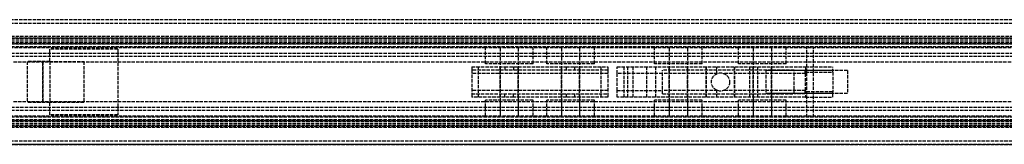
# Model space of a CAD drawing. Header units: millimetres. Extents: x 0 to 2100, y 0 to 55.
# Tile 6 of 7: x 616 to 1050, y 0 to 55. Entities that reach past the tile are written whole.
import ezdxf

# ---------------------------------------------------------------- set-up
doc = ezdxf.new("R2010")
doc.units = ezdxf.units.MM
doc.header["$LTSCALE"] = 10
doc.linetypes.add('ALLCAD_Strich', pattern=[0.2, 0.15, -0.05])
doc.layers.add('BESCH_KONT_sich_schn_ansi_2d', color=40, linetype='Continuous')
doc.layers.add('BESCH_KONT_sich_schn_grun_2d', color=10, linetype='Continuous')

msp = doc.modelspace()

# ---------------------------------------------------------------- linework, layer by layer
at = {"layer": 'BESCH_KONT_sich_schn_ansi_2d', "linetype": 'ALLCAD_Strich'}
for p, q in [((2100, 0, 42), (0, 0, 42)), ((2100, 0, 2), (0, 0, 2)), ((2100, 0), (0, 0)), ((2100, 0, 64.5), (0, 0, 64.5)), ((2100, 0, 42.71), (0, 0, 42.71)), ((0, 0, 81), (2100, 0, 81)), ((0, 0, 66), (2100, 0, 66)), ((2100, 0, 2.5), (0, 0, 2.5)), ((2100, 0, 4), (0, 0, 4)), ((2100, 0, 9), (0, 0, 9)), ((2100, 0, 28), (0, 0, 28)), ((2100, 0, 29.5), (0, 0, 29.5)), ((2100, 0, 32), (0, 0, 32)), ((2100, 0, 38.5), (0, 0, 38.5)), ((2100, 0, 40), (0, 0, 40)), ((2100, 0, 61.5), (0, 0, 61.5)), ((2100, 0, 40.94), (0, 0, 40.94)), ((2100, 0, 40.23), (0, 0, 40.23)), ((2100, 0, 74.5), (0, 0, 74.5)), ((2100, 0, 75), (0, 0, 75)), ((0, 0, 72), (2100, 0, 72)), ((0, 0, 72.5), (2100, 0, 72.5)), ((966, 0, 61.5), (202, 0, 61.5)), ((963, 0, 40), (205, 0, 40)), ((619.5, 0, 78), (619.5, 0, 75)), ((629.5, 0, 78), (619.5, 0, 78)), ((626.5, 0, 66), (626.5, 0, 64.5)), ((626.5, 0, 75), (626.5, 0, 66)), ((626.5, 0, 72), (626.5, 0, 75)), ((629.5, 0, 64.5), (629.5, 0, 66)), ((629.5, 0, 66), (629.5, 0, 72)), ((629.5, 0, 72), (629.5, 0, 78)), ((644.5, 0, 72), (644.5, 0, 75)), ((659.5, 0, 66), (659.5, 0, 64.5)), ((659.5, 0, 72), (659.5, 0, 66)), ((815.4, 0, 16.62), (818.4, 0, 6.62)), ((829.96, 0, 18.4), (815.4, 0, 18.4)), ((815.4, 0, 18.4), (815.4, 0, 16.62)), ((815.4, 0, 21.9), (815.4, 0, 18.4)), ((815.4, 0, 23.9), (815.4, 0, 21.9)), ((815.4, 0, 27.9), (815.4, 0, 23.9)), ((815.4, 0, 27.9), (875.4, 0, 27.9)), ((815.4, 0, 23.9), (875.4, 0, 23.9)), ((815.4, 0, 21.9), (875.4, 0, 21.9)), ((818.4, 0, 6.62), (872.4, 0, 6.62)), ((856.96, 0, 18.4), (833.84, 0, 18.4)), ((875.4, 0, 18.4), (860.84, 0, 18.4)), ((875.4, 0, 16.62), (872.4, 0, 6.62)), ((875.38, 0, 21.91), (875.38, 0, 21.91)), ((875.38, 0, 21.91), (875.38, 0, 21.9)), ((875.38, 0, 21.9), (875.38, 0, 21.91)), ((875.38, 0, 21.91), (875.38, 0, 21.91)), ((875.38, 0, 21.91), (875.38, 0, 21.9)), ((875.38, 0, 21.9), (875.38, 0, 21.9)), ((875.39, 0, 21.91), (875.39, 0, 21.91)), ((875.39, 0, 21.9), (875.39, 0, 21.91)), ((875.39, 0, 21.91), (875.39, 0, 21.9)), ((875.39, 0, 21.9), (875.39, 0, 21.9)), ((875.39, 0, 21.9), (875.39, 0, 21.9)), ((875.39, 0, 21.9), (875.39, 0, 21.9)), ((875.39, 0, 21.91), (875.39, 0, 21.9)), ((875.39, 0, 21.9), (875.39, 0, 21.9)), ((875.39, 0, 21.91), (875.39, 0, 21.91)), ((875.39, 0, 21.91), (875.39, 0, 21.91)), ((875.39, 0, 21.91), (875.39, 0, 21.9)), ((875.39, 0, 21.9), (875.39, 0, 21.91)), ((875.4, 0, 21.91), (875.4, 0, 21.91)), ((875.4, 0, 21.9), (875.4, 0, 21.91)), ((875.4, 0, 21.91), (875.4, 0, 21.91)), ((875.4, 0, 21.91), (875.4, 0, 21.9)), ((875.4, 0, 21.9), (875.4, 0, 21.9)), ((875.4, 0, 18.4), (875.4, 0, 16.62)), ((875.4, 0, 27.9), (875.4, 0, 23.9)), ((875.4, 0, 23.9), (875.4, 0, 21.9)), ((875.4, 0, 21.9), (875.4, 0, 18.4)), ((879.4, 0, 23.9), (899.4, 0, 23.9)), ((879.4, 0, 21.91), (879.4, 0, 23.9)), ((879.4, 0, 21.91), (879.4, 0, 21.9)), ((879.4, 0, 21.9), (879.4, 0, 21.9)), ((879.4, 0, 21.91), (879.4, 0, 21.9)), ((879.4, 0, 21.91), (879.4, 0, 21.91)), ((879.4, 0, 21.91), (879.4, 0, 21.91)), ((879.4, 0, 21.9), (879.4, 0, 21.91)), ((879.4, 0, 21.9), (879.4, 0, 21.9)), ((962.4, 0, 21.9), (879.4, 0, 21.9)), ((879.4, 0, 6.62), (879.4, 0, 21.9)), ((879.41, 0, 21.91), (879.41, 0, 21.91)), ((879.41, 0, 21.91), (879.41, 0, 21.9)), ((879.41, 0, 21.91), (879.41, 0, 21.91)), ((879.41, 0, 21.9), (879.41, 0, 21.9)), ((879.41, 0, 21.9), (879.41, 0, 21.91)), ((879.41, 0, 21.9), (879.41, 0, 21.9)), ((879.41, 0, 21.9), (879.41, 0, 21.9)), ((879.41, 0, 21.9), (879.41, 0, 21.9)), ((879.41, 0, 21.9), (879.41, 0, 21.91)), ((879.41, 0, 21.91), (879.41, 0, 21.91)), ((879.41, 0, 21.9), (879.41, 0, 21.91)), ((879.41, 0, 21.9), (879.41, 0, 21.91)), ((879.42, 0, 21.91), (879.42, 0, 21.9)), ((879.42, 0, 21.9), (879.42, 0, 21.91)), ((879.42, 0, 21.9), (879.42, 0, 21.9)), ((879.42, 0, 21.91), (879.42, 0, 21.9)), ((879.42, 0, 21.91), (879.42, 0, 21.91)), ((879.42, 0, 21.91), (879.42, 0, 21.91)), ((912.84, 0), (884.12, 0, 1.63)), ((899.4, 0, 23.9), (962.3, 0, 23.9)), ((899.4, 0, 23.9), (899.4, 0, 27.9)), ((899.4, 0, 27.9), (957.4, 0, 27.9)), ((923.4, 0, -0.6), (912.84, 0)), ((921, 0, 19.78), (921, 0, 10.02)), ((921, 0, 27.9), (921, 0, 19.78)), ((921, 0, 10.02), (921, 0, -0.46)), ((937.9, 0, -0.6), (923.4, 0, -0.6)), ((923.61, 0, 21.9), (923.61, 0, 23.9)), ((926.39, 0, 23.9), (926.39, 0, 21.9)), ((929, 0, 19.62), (929, 0, 10.18)), ((929, 0, 27.9), (929, 0, 19.62)), ((929, 0, 10.18), (929, 0, -0.6)), ((941.4, 0, -5.1), (937.9, 0, -0.6)), ((974.4, 0, -5.1), (941.4, 0, -5.1)), ((944.9, 0, 10.9), (944.9, 0, 5.9)), ((944.9, 0, 5.9), (944.9, 0, 0.9)), ((980.9, 0, 0.9), (944.9, 0, 0.9)), ((980.9, 0, 10.9), (944.9, 0, 10.9)), ((944.9, 0, 10.9), (944.9, 0, 5.9)), ((944.9, 0, 5.9), (944.9, 0, 0.9)), ((974.4, 0, 0.9), (944.9, 0, 0.9)), ((962.4, 0, 10.9), (944.9, 0, 10.9)), ((962.4, 0, 22.9), (962.4, 0, 21.9)), ((962.4, 0, 21.9), (962.4, 0, 8.4)), ((962.4, 0, 8.4), (974.4, 0, 8.4)), ((963, 0, 40), (963, 0, 45)), ((963, 0, 45), (966, 0, 45)), ((966, 0, 45), (966, 0, 61.5)), ((974.4, 0), (974.4, 0, -5.1)), ((974.4, 0, 8.4), (974.4, 0)), ((980.9, 0, 10.9), (980.9, 0, 5.9)), ((980.9, 0, 5.9), (980.9, 0, 0.9))]:
    msp.add_line(p, q, dxfattribs=at)
at = {"layer": 'BESCH_KONT_sich_schn_ansi_2d', "linetype": 'ALLCAD_Strich', "extrusion": (0, 1, 0)}
for centre, radius in [((-831.9, 14.9), 10.5), ((-831.9, 14.9), 4), ((-831.9, 14.9), 4), ((-858.9, 14.9), 10.5), ((-858.9, 14.9), 4), ((-858.9, 14.9), 4), ((-884.4, 16.9), 2), ((-894.4, 16.9), 2), ((-906.4, 14.9), 10.5), ((-906.4, 14.9), 4), ((-906.4, 14.9), 4), ((-924.9, 14.9), 6.25), ((-924.9, 14.9), 6.25), ((-943.4, 14.9), 10.5), ((-943.4, 14.9), 4), ((-943.4, 14.9), 4)]:
    msp.add_circle(centre, radius, dxfattribs=at)
at = {"layer": 'BESCH_KONT_sich_schn_ansi_2d', "linetype": 'ALLCAD_Strich', "extrusion": (0, -1, 0)}
for centre, radius, start, end in [((875.38, 21.9), 0.00271, 270, 360), ((875.38, 21.91), 0.00271, 0, 90), ((875.38, 21.91), 0.00271, 90, 180), ((875.38, 21.9), 0.00271, 180, 270), ((875.39, 21.91), 0.00217, 90, 180), ((875.39, 21.9), 0.00217, 180, 270), ((875.4, 21.91), 0.00271, 90, 180), ((875.4, 21.9), 0.00271, 180, 270), ((875.4, 21.91), 0.00271, 0, 90), ((875.4, 21.9), 0.00271, 270, 360), ((879.4, 21.9), 0.00271, 270, 360), ((879.4, 21.91), 0.00271, 0, 90), ((879.4, 21.9), 0.00116, 180, 270), ((879.4, 21.91), 0.00116, 90, 180), ((879.41, 21.9), 0.00217, 270, 0), ((879.41, 21.91), 0.00217, 360, 90), ((879.42, 21.9), 0.00271, 270, 360), ((879.42, 21.91), 0.00271, 0, 90), ((879.42, 21.9), 0.00116, 180, 270), ((879.42, 21.91), 0.00116, 90, 180)]:
    msp.add_arc(centre, radius, start, end, dxfattribs=at)
at = {"layer": 'BESCH_KONT_sich_schn_ansi_2d', "linetype": 'ALLCAD_Strich', "extrusion": (0, 1, 0)}
for centre, radius, start, end in [((-875.38, 21.91), 0.00116, 0, 90), ((-875.38, 21.9), 0.00116, 270, 360), ((-875.38, 21.91), 0.00116, 90, 180), ((-875.38, 21.9), 0.00116, 180, 270), ((-875.39, 21.91), 0.00093, 270, 0), ((-875.39, 21.91), 0.00093, 360, 90), ((-875.4, 21.91), 0.00116, 0, 90), ((-875.4, 21.9), 0.00116, 270, 360), ((-875.4, 21.91), 0.00116, 90, 180), ((-875.4, 21.9), 0.00116, 180, 270), ((-879.4, 21.91), 0.00116, 90, 180), ((-879.4, 21.9), 0.00116, 180, 270), ((-879.4, 21.91), 0.00271, 0, 90), ((-879.4, 21.9), 0.00271, 270, 360), ((-884.4, 6.62), 5, 273.2519, 0), ((-879.41, 21.91), 0.00093, 90, 180), ((-879.41, 21.91), 0.00093, 180, 270), ((-879.42, 21.91), 0.00271, 0, 90), ((-879.42, 21.9), 0.00271, 270, 360), ((-879.42, 21.91), 0.00116, 90, 180), ((-879.42, 21.9), 0.00116, 180, 270), ((-957.4, 22.9), 5, 90, 168.463), ((-957.4, 22.9), 5, 168.463, 180)]:
    msp.add_arc(centre, radius, start, end, dxfattribs=at)
at = {"layer": 'BESCH_KONT_sich_schn_grun_2d', "linetype": 'ALLCAD_Strich'}
for p, q in [((0, 55), (2100, 55)), ((0, 53.5), (2100, 53.5)), ((2100, 47.5), (0, 47.5)), ((0, 47), (2100, 47)), ((2100, 46.71), (0, 46.71)), ((2100, 46), (0, 46)), ((2100, 45), (0, 45)), ((2100, 44.94), (0, 44.94)), ((0, 44.5), (2100, 44.5)), ((2100, 44.23), (0, 44.23)), ((2100, 43), (0, 43)), ((2100, 40), (0, 40)), ((966, 43), (202, 43)), ((821.4, 42.5), (398.6, 42.5)), ((629.5, 36.5), (629.5, 42)), ((659.5, 42), (629.5, 42)), ((659.5, 42), (659.5, 13)), ((842.4, 42.5), (821.4, 42.5)), ((821.4, 35.5), (821.4, 42.5)), ((827.9, 42.5), (827.9, 12.5)), ((827.9, 42.5), (827.9, 35.5)), ((835.9, 42.5), (835.9, 12.5)), ((835.9, 42.5), (835.9, 35.5)), ((848.4, 42.5), (842.4, 42.5)), ((842.4, 35.5), (842.4, 42.5)), ((869.4, 42.5), (848.4, 42.5)), ((848.4, 35.5), (848.4, 42.5)), ((854.9, 42.5), (854.9, 12.5)), ((854.9, 42.5), (854.9, 35.5)), ((862.9, 42.5), (862.9, 12.5)), ((862.9, 42.5), (862.9, 35.5)), ((895.9, 42.5), (869.4, 42.5)), ((869.4, 35.5), (869.4, 42.5)), ((916.9, 42.5), (895.9, 42.5)), ((895.9, 35.5), (895.9, 42.5)), ((902.4, 42.5), (902.4, 12.5)), ((902.4, 42.5), (902.4, 35.5)), ((910.4, 42.5), (910.4, 12.5)), ((910.4, 42.5), (910.4, 35.5)), ((932.9, 42.5), (916.9, 42.5)), ((916.9, 35.5), (916.9, 42.5)), ((953.9, 42.5), (932.9, 42.5)), ((932.9, 35.5), (932.9, 42.5)), ((939.4, 42.5), (939.4, 12.5)), ((939.4, 42.5), (939.4, 35.5)), ((947.4, 42.5), (947.4, 12.5)), ((947.4, 42.5), (947.4, 35.5)), ((2041, 42.5), (953.9, 42.5)), ((953.9, 35.5), (953.9, 42.5)), ((963, 12), (963, 43)), ((966, 12), (966, 43)), ((2100, 38.75), (0, 38.75)), ((2041, 36.25), (613, 36.25)), ((619.5, 36.5), (619.5, 18.5)), ((629.5, 36.5), (619.5, 36.5)), ((626.5, 36.5), (626.5, 18.5)), ((626.5, 18.5), (626.5, 36.5)), ((629.5, 36.5), (629.5, 18.5)), ((629.5, 36.5), (644.5, 36.5)), ((644.5, 36.5), (644.5, 18.5)), ((842.4, 35.5), (821.4, 35.5)), ((869.4, 35.5), (848.4, 35.5)), ((916.9, 35.5), (895.9, 35.5)), ((953.9, 35.5), (932.9, 35.5)), ((815.4, 34.25), (829.96, 34.25)), ((815.4, 34.25), (815.4, 32.75)), ((875.4, 32.75), (815.4, 32.75)), ((815.4, 32.75), (815.4, 22.25)), ((875.4, 31.25), (815.4, 31.25)), ((818.4, 20.75), (818.4, 34.25)), ((827.9, 20.75), (827.9, 34.25)), ((829.96, 34.25), (833.84, 34.25)), ((829.96, 34.25), (829.96, 32.75)), ((833.84, 34.25), (856.96, 34.25)), ((833.84, 34.25), (833.84, 32.75)), ((835.9, 20.75), (835.9, 34.25)), ((854.9, 20.75), (854.9, 34.25)), ((856.96, 34.25), (860.84, 34.25)), ((856.96, 34.25), (856.96, 32.75)), ((860.84, 34.25), (875.4, 34.25)), ((860.84, 32.75), (860.84, 34.25)), ((862.9, 20.75), (862.9, 34.25)), ((872.4, 20.75), (872.4, 34.25)), ((875.38, 31.25), (875.38, 31.25)), ((875.38, 31.25), (875.38, 31.25)), ((875.38, 31.25), (875.38, 31.25)), ((875.38, 31.25), (875.38, 31.25)), ((875.38, 31.25), (875.38, 31.25)), ((875.38, 31.25), (875.38, 31.25)), ((875.38, 31.25), (875.39, 31.25)), ((875.38, 31.25), (875.38, 31.25)), ((875.38, 31.25), (875.38, 31.25)), ((875.38, 31.25), (875.38, 31.25)), ((875.39, 31.25), (875.39, 31.25)), ((875.39, 31.25), (875.39, 31.25)), ((875.39, 31.25), (875.39, 31.25)), ((875.39, 31.25), (875.39, 31.25)), ((875.39, 31.25), (875.39, 31.25)), ((875.39, 31.25), (875.39, 31.25)), ((875.39, 31.25), (875.39, 31.25)), ((875.39, 31.25), (875.39, 31.25)), ((875.39, 31.25), (875.39, 31.25)), ((875.39, 31.25), (875.39, 31.25)), ((875.4, 31.25), (875.39, 31.25)), ((875.39, 31.25), (875.39, 31.25)), ((875.4, 34.25), (875.4, 32.75)), ((875.4, 32.75), (875.4, 22.25)), ((875.4, 31.25), (875.4, 31.25)), ((875.4, 31.25), (875.4, 31.25)), ((875.4, 31.25), (875.4, 31.25)), ((875.4, 31.25), (875.4, 31.25)), ((875.4, 31.25), (875.4, 31.25)), ((875.4, 31.25), (875.4, 31.25)), ((875.4, 31.25), (875.4, 31.25)), ((875.4, 31.25), (875.4, 31.25)), ((879.4, 34.25), (962.4, 34.25)), ((879.4, 31.25), (879.4, 34.25)), ((899.4, 31.25), (879.4, 31.25)), ((879.4, 23.75), (879.4, 31.25)), ((882.4, 34.25), (882.4, 20.75)), ((884.12, 20.75), (884.12, 34.25)), ((886.4, 34.25), (886.4, 20.75)), ((892.4, 34.25), (892.4, 20.75)), ((896.4, 34.25), (896.4, 20.75)), ((957.4, 32.75), (899.4, 32.75)), ((899.4, 22.25), (899.4, 32.75)), ((923.61, 31.25), (899.4, 31.25)), ((902.4, 20.75), (902.4, 34.25)), ((910.4, 20.75), (910.4, 34.25)), ((918.65, 34.25), (918.65, 20.75)), ((918.65, 20.75), (918.65, 34.25)), ((923.4, 31.17), (923.4, 34.25)), ((962.3, 31.25), (926.39, 31.25)), ((931.15, 34.25), (931.15, 20.75)), ((931.15, 20.75), (931.15, 34.25)), ((937.9, 20.75), (937.9, 34.25)), ((939.4, 20.75), (939.4, 34.25)), ((941.4, 20.75), (941.4, 34.25)), ((944.9, 32.5), (944.9, 22.5)), ((980.9, 32.5), (944.9, 32.5)), ((944.9, 32.5), (944.9, 22.5)), ((974.4, 32.5), (944.9, 32.5)), ((947.4, 20.75), (947.4, 34.25)), ((957.4, 32.75), (962.3, 32.75)), ((957.4, 22.25), (957.4, 32.75)), ((962.3, 31.25), (962.3, 32.75)), ((962.3, 31.25), (962.4, 31.25)), ((962.4, 34.25), (962.4, 31.25)), ((962.4, 34.25), (974.4, 34.25)), ((962.4, 31.83), (974.4, 31.83)), ((962.4, 23.75), (962.4, 31.25)), ((974.4, 31.83), (974.4, 34.25)), ((974.4, 31.83), (974.4, 23.17)), ((980.9, 32.5), (980.9, 22.5)), ((875.4, 23.75), (815.4, 23.75)), ((815.4, 22.25), (815.4, 20.75)), ((815.4, 22.25), (875.4, 22.25)), ((829.96, 20.75), (829.96, 22.25)), ((833.84, 20.75), (833.84, 22.25)), ((856.96, 22.25), (856.96, 20.75)), ((860.84, 20.75), (860.84, 22.25)), ((875.4, 22.25), (875.4, 20.75)), ((879.4, 23.75), (899.4, 23.75)), ((879.4, 23.75), (879.4, 23.74)), ((879.4, 23.75), (879.4, 23.74)), ((879.4, 23.75), (879.4, 23.74)), ((879.4, 23.75), (879.4, 23.74)), ((879.4, 23.75), (879.4, 23.74)), ((879.4, 23.75), (879.4, 23.74)), ((879.4, 23.75), (879.4, 23.74)), ((879.4, 23.74), (879.41, 23.74)), ((879.4, 23.74), (879.4, 23.74)), ((879.4, 23.74), (879.4, 23.74)), ((879.4, 20.75), (879.4, 23.74)), ((879.41, 23.74), (879.41, 23.75)), ((879.41, 23.75), (879.41, 23.74)), ((879.41, 23.75), (879.41, 23.74)), ((879.41, 23.75), (879.41, 23.74)), ((879.41, 23.75), (879.41, 23.74)), ((879.41, 23.75), (879.41, 23.74)), ((879.41, 23.75), (879.41, 23.74)), ((879.41, 23.75), (879.41, 23.74)), ((879.41, 23.75), (879.41, 23.74)), ((879.41, 23.74), (879.41, 23.74)), ((879.41, 23.74), (879.41, 23.74)), ((879.42, 23.74), (879.41, 23.74)), ((879.42, 23.75), (879.42, 23.74)), ((879.42, 23.75), (879.42, 23.74)), ((879.42, 23.75), (879.42, 23.74)), ((879.42, 23.75), (879.42, 23.74)), ((879.42, 23.75), (879.42, 23.74)), ((879.42, 23.75), (879.42, 23.74)), ((879.42, 23.75), (879.42, 23.74)), ((879.42, 23.74), (879.42, 23.74)), ((879.42, 23.74), (879.42, 23.74)), ((923.61, 23.75), (899.4, 23.75)), ((899.4, 22.25), (957.4, 22.25)), ((923.4, 20.75), (923.4, 23.83)), ((962.3, 23.75), (926.39, 23.75)), ((980.9, 22.5), (944.9, 22.5)), ((974.4, 22.5), (944.9, 22.5)), ((962.3, 22.25), (957.4, 22.25)), ((962.3, 22.25), (962.3, 23.75)), ((962.4, 23.75), (962.3, 23.75)), ((962.4, 23.75), (962.4, 20.75)), ((974.4, 23.17), (962.4, 23.17)), ((974.4, 20.75), (974.4, 23.17)), ((2041, 18.75), (613, 18.75)), ((629.5, 18.5), (619.5, 18.5)), ((644.5, 18.5), (629.5, 18.5)), ((629.5, 13), (629.5, 18.5)), ((829.96, 20.75), (815.4, 20.75)), ((842.4, 19.5), (821.4, 19.5)), ((821.4, 12.5), (821.4, 19.5)), ((827.9, 19.5), (827.9, 12.5)), ((833.84, 20.75), (829.96, 20.75)), ((856.96, 20.75), (833.84, 20.75)), ((835.9, 19.5), (835.9, 12.5)), ((842.4, 12.5), (842.4, 19.5)), ((869.4, 19.5), (848.4, 19.5)), ((848.4, 12.5), (848.4, 19.5)), ((854.9, 19.5), (854.9, 12.5)), ((860.84, 20.75), (856.96, 20.75)), ((875.4, 20.75), (860.84, 20.75)), ((862.9, 19.5), (862.9, 12.5)), ((869.4, 12.5), (869.4, 19.5)), ((962.4, 20.75), (879.4, 20.75)), ((916.9, 19.5), (895.9, 19.5)), ((895.9, 12.5), (895.9, 19.5)), ((902.4, 19.5), (902.4, 12.5)), ((910.4, 19.5), (910.4, 12.5)), ((916.9, 12.5), (916.9, 19.5)), ((953.9, 19.5), (932.9, 19.5)), ((932.9, 12.5), (932.9, 19.5)), ((939.4, 19.5), (939.4, 12.5)), ((947.4, 19.5), (947.4, 12.5)), ((953.9, 12.5), (953.9, 19.5)), ((962.4, 20.75), (974.4, 20.75)), ((2100, 16.25), (0, 16.25)), ((2100, 15), (0, 15)), ((2100, 12), (0, 12)), ((2100, 10.77), (0, 10.77)), ((0, 10.5), (2100, 10.5)), ((2100, 10.06), (0, 10.06)), ((2100, 10), (0, 10)), ((2100, 9), (0, 9)), ((966, 12), (202, 12)), ((821.4, 12.5), (398.6, 12.5)), ((659.5, 13), (629.5, 13)), ((842.4, 12.5), (821.4, 12.5)), ((848.4, 12.5), (842.4, 12.5)), ((869.4, 12.5), (848.4, 12.5)), ((895.9, 12.5), (869.4, 12.5)), ((916.9, 12.5), (895.9, 12.5)), ((932.9, 12.5), (916.9, 12.5)), ((953.9, 12.5), (932.9, 12.5)), ((2041, 12.5), (953.9, 12.5)), ((2100, 8.29), (0, 8.29)), ((0, 8), (2100, 8)), ((2100, 7.5), (0, 7.5)), ((0, 1.5), (2100, 1.5)), ((0, 0), (2100, 0))]:
    msp.add_line(p, q, dxfattribs=at)
msp.add_circle((925, 27.5), 4, dxfattribs=at)

doc.saveas('drawing.dxf')
